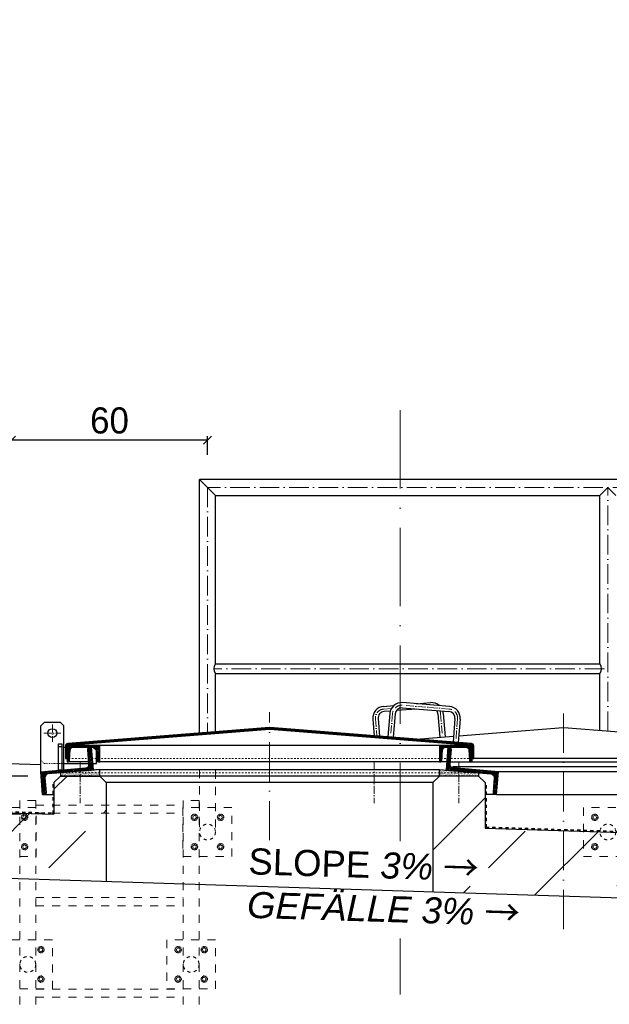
# Model space of a CAD drawing. Header units: millimetres. Extents: x -19424 to 109295, y -11926 to 8715.
# Tile 20 of 38: x -6319 to -4513, y 5700 to 8715. Entities that reach past the tile are written whole.
import ezdxf

# ---------------------------------------------------------------- set-up
doc = ezdxf.new("R2010")
doc.units = ezdxf.units.MM
doc.linetypes.add('ACAD_ISO10W100', pattern=[18, 12, -3, 0, -3])
doc.linetypes.add('JIS_02_1.0', pattern=[2, 1, -1])
doc.layers.add('Bemaßung', color=7, linetype='Continuous', lineweight=13)
doc.layers.add('Beschriftung', color=7, linetype='Continuous')
doc.styles.add('LBB3.5M1000', font='isocp.shx', dxfattribs={"height": 3.5})
doc.dimstyles.new('DIN', dxfattribs={"dimtxt": 2.5, "dimasz": 2.5, "dimexe": 1.25, "dimexo": 0.625, "dimtad": 1, "dimtih": 1, "dimdec": 4, "dimdsep": 46, "dimlunit": 6, "dimtxsty": 'Standard', "dimcen": 2.5, "dimadec": 0, "dimazin": 0, "dimtfac": 1, "dimtdec": 4, "dimtmove": 0, "dimatfit": 3, "dimfxl": 0, "dimtvp": 1, "dimtolj": 1, "dimtzin": 0, "dimarcsym": 0})

# ---------------------------------------------------------------- blocks, each defined once
blk = doc.blocks.new('_Oblique')
at = {"color": 0, "linetype": 'ByBlock', "lineweight": -2}
blk.add_line((-0.5, -0.5), (0.5, 0.5), dxfattribs=at)
blk = doc.blocks.new('*D237')
at = {"layer": 'Bemaßung', "color": 0, "lineweight": -2, "transparency": 16777216}
for p, q in [((-6874.3, 6398.6), (-6874.3, 6610.5)), ((-6293.7, 6398.6), (-6886.8, 6398.6)), ((-6874.3, 6281.5), (-6874.3, 6398.6)), ((-6313.7, 6281.5), (-6886.8, 6281.5))]:
    blk.add_line(p, q, dxfattribs=at)
at = {"layer": 'DEFPOINTS', "color": 0, "transparency": 16777216}
for p in [(-6193.7, 6398.6), (-6874.3, 6281.5), (-6213.7, 6281.5)]:
    blk.add_point(p, dxfattribs=at)
at = {"layer": 'Bemaßung', "color": 0, "lineweight": -2, "transparency": 16777216, "xscale": 25, "yscale": 25, "zscale": 25}
for p, rotation in [((-6874.3, 6398.6), 90), ((-6874.3, 6281.5), 270)]:
    blk.add_blockref('_Oblique', p, dxfattribs=dict(at, rotation=rotation))
at = {"layer": 'Bemaßung', "color": 0, "transparency": 16777216, "insert": (-6934.3, 6543.8), "char_height": 80, "attachment_point": 5, "rotation": 90}
blk.add_mtext('\\A1;10', dxfattribs=at)
blk = doc.blocks.new('*D155')
at = {"layer": 'Bemaßung', "color": 0, "lineweight": -2, "transparency": 16777216}
for p, q in [((-6343.7, 7382.4), (-6343.7, 7439.7)), ((-5743.7, 7427.2), (-6343.7, 7427.2)), ((-5743.7, 7382.4), (-5743.7, 7439.7))]:
    blk.add_line(p, q, dxfattribs=at)
at = {"layer": 'DEFPOINTS', "color": 0, "transparency": 16777216}
for p in [(-6343.7, 7427.2), (-6343.7, 7282.4), (-5743.7, 7282.4)]:
    blk.add_point(p, dxfattribs=at)
at = {"layer": 'Bemaßung', "color": 0, "lineweight": -2, "transparency": 16777216, "xscale": 25, "yscale": 25, "zscale": 25, "rotation": 180}
blk.add_blockref('_Oblique', (-6343.7, 7427.2), dxfattribs=at)
at = {"layer": 'Bemaßung', "color": 0, "lineweight": -2, "transparency": 16777216, "xscale": 25, "yscale": 25, "zscale": 25}
blk.add_blockref('_Oblique', (-5743.7, 7427.2), dxfattribs=at)
at = {"layer": 'Bemaßung', "color": 0, "transparency": 16777216, "insert": (-6043.7, 7487.2), "char_height": 80, "attachment_point": 5}
blk.add_mtext('\\A1;60', dxfattribs=at)

msp = doc.modelspace()

# ---------------------------------------------------------------- hatches: boundary and pattern name
h = msp.add_hatch()
h.set_pattern_fill('ANSI31', color=256)
h.set_pattern_definition([(45, (103962.9182, 60985.497), (-2.24506403, 2.24506403), [])])
edge = h.paths.add_edge_path()
edge.add_line((-4933.667, 6490.35), (-4933.667, 6452.656))
edge.add_line((-4933.667, 6452.656), (-4928.667, 6452.656))
edge.add_line((-4928.667, 6452.656), (-4928.667, 6490.732))
edge.add_arc((-4936.167, 6490.732), 7.5, 360, 445.426079)
edge.add_line((-4935.569, 6498.208), (-5553.069, 6547.608))
edge.add_arc((-5553.667, 6540.132), 7.5, 445.426079, 454.573921)
edge.add_line((-5554.265, 6547.608), (-6171.765, 6498.208))
edge.add_arc((-6171.167, 6490.732), 7.5, 454.573921, 540)
edge.add_line((-6178.667, 6490.732), (-6178.667, 6452.656))
edge.add_line((-6178.667, 6452.656), (-6173.667, 6452.656))
edge.add_line((-6173.667, 6452.656), (-6173.667, 6490.35))
edge.add_arc((-6171.167, 6490.35), 2.5, 454.610649, 540, ccw=False)
edge.add_line((-6171.368, 6492.842), (-5554.27, 6542.608))
edge.add_arc((-5553.667, 6535.132), 7.5, 445.389351, 454.610649, ccw=False)
edge.add_line((-5553.064, 6542.608), (-4935.966, 6492.842))
edge.add_arc((-4936.167, 6490.35), 2.5, 360, 445.389351, ccw=False)
at = {"lineweight": 13}
h = msp.add_hatch(dxfattribs=at)
h.set_pattern_fill('ANSI31', color=256, angle=-4.763642)
h.set_pattern_definition([(40.2363583, (105737.9266, 53216.8303), (-2.05086662, 2.42375146), [])])
edge = h.paths.add_edge_path()
edge.add_line((-6105.307, 6486.199), (-6099.826, 6486.656))
edge.add_line((-6099.826, 6486.656), (-6094.013, 6416.898))
edge.add_line((-6094.013, 6416.898), (-6231.536, 6405.438))
edge.add_arc((-6230.622, 6394.476), 11, 454.763642, 544.763642)
edge.add_line((-6241.584, 6393.562), (-6237.847, 6348.718))
edge.add_arc((-6243.328, 6348.261), 5.5, 274.763642, 364.763642, ccw=False)
edge.add_line((-6242.872, 6342.78), (-6248.353, 6342.323))
edge.add_line((-6248.353, 6342.323), (-6254.166, 6412.081))
edge.add_line((-6254.166, 6412.081), (-6116.642, 6423.542))
edge.add_arc((-6117.556, 6434.504), 11, 274.763642, 364.763642)
edge.add_line((-6106.594, 6435.417), (-6110.331, 6480.262))
edge.add_arc((-6104.85, 6480.718), 5.5, 454.763642, 544.763642, ccw=False)
h = msp.add_hatch(dxfattribs=at)
h.set_pattern_fill('ANSI31', color=256, angle=90)
h.set_pattern_definition([(135, (103119.7754, 60985.497), (-2.24506403, -2.24506403), [])])
edge = h.paths.add_edge_path()
edge.add_arc((-6091.667, 6478.156), 8.5, 363.62853, 450, ccw=False)
edge.add_line((-6083.184, 6478.694), (-6081.151, 6446.637))
edge.add_arc((-6076.91, 6446.906), 4.25, 183.62853, 270)
edge.add_line((-6076.91, 6442.656), (-6073.667, 6442.656))
edge.add_line((-6073.667, 6442.656), (-6073.667, 6490.106))
edge.add_arc((-6076.217, 6490.106), 2.55, 360, 450)
edge.add_line((-6076.217, 6492.656), (-6171.117, 6492.656))
edge.add_arc((-6171.117, 6490.106), 2.55, 450, 540)
edge.add_line((-6173.667, 6490.106), (-6173.667, 6442.656))
edge.add_line((-6173.667, 6442.656), (-6170.424, 6442.656))
edge.add_arc((-6170.424, 6446.906), 4.25, 270, 356.37147)
edge.add_line((-6166.183, 6446.637), (-6164.15, 6478.694))
edge.add_arc((-6155.667, 6478.156), 8.5, 450, 536.37147, ccw=False)
edge.add_line((-6155.667, 6486.656), (-6091.667, 6486.656))
h = msp.add_hatch(dxfattribs=at)
h.set_pattern_fill('ANSI31', color=256, angle=90)
h.set_pattern_definition([(135, (101979.7754, 60985.497), (-2.24506403, -2.24506403), [])])
edge = h.paths.add_edge_path()
edge.add_arc((-4951.667, 6478.156), 8.5, 363.62853, 450, ccw=False)
edge.add_line((-4943.184, 6478.694), (-4941.151, 6446.637))
edge.add_arc((-4936.91, 6446.906), 4.25, 183.62853, 270)
edge.add_line((-4936.91, 6442.656), (-4933.667, 6442.656))
edge.add_line((-4933.667, 6442.656), (-4933.667, 6490.106))
edge.add_arc((-4936.217, 6490.106), 2.55, 360, 450)
edge.add_line((-4936.217, 6492.656), (-5031.117, 6492.656))
edge.add_arc((-5031.117, 6490.106), 2.55, 450, 540)
edge.add_line((-5033.667, 6490.106), (-5033.667, 6442.656))
edge.add_line((-5033.667, 6442.656), (-5030.424, 6442.656))
edge.add_arc((-5030.424, 6446.906), 4.25, 270, 356.37147)
edge.add_line((-5026.183, 6446.637), (-5024.15, 6478.694))
edge.add_arc((-5015.667, 6478.156), 8.5, 450, 536.37147, ccw=False)
edge.add_line((-5015.667, 6486.656), (-4951.667, 6486.656))
h = msp.add_hatch(dxfattribs=at)
h.set_pattern_fill('ANSI31', color=256, angle=4.763642)
h.set_pattern_definition([(49.7636417, (96670.114, 68467.3484), (-2.42375146, 2.05086662), [])])
edge = h.paths.add_edge_path()
edge.add_line((-5002.028, 6486.199), (-5007.509, 6486.656))
edge.add_line((-5007.509, 6486.656), (-5013.322, 6416.898))
edge.add_line((-5013.322, 6416.898), (-4875.798, 6405.438))
edge.add_arc((-4876.712, 6394.476), 11, 355.236358, 445.236358, ccw=False)
edge.add_line((-4865.75, 6393.562), (-4869.487, 6348.718))
edge.add_arc((-4864.006, 6348.261), 5.5, 535.236358, 625.236358)
edge.add_line((-4864.463, 6342.78), (-4858.982, 6342.323))
edge.add_line((-4858.982, 6342.323), (-4853.168, 6412.081))
edge.add_line((-4853.168, 6412.081), (-4990.692, 6423.542))
edge.add_arc((-4989.778, 6434.504), 11, 175.236358, 265.236358, ccw=False)
edge.add_line((-5000.74, 6435.417), (-4997.003, 6480.262))
edge.add_arc((-5002.484, 6480.718), 5.5, 355.236358, 445.236358)
h = msp.add_hatch(dxfattribs=at)
h.set_pattern_fill('ANSI33', color=256, scale=50, style=0)
h.paths.add_polyline_path([(-7401.192, 6459.566), (-7391.196, 6469.562), (-7211.384, 6463.761), (-7201.192, 6453.569), (-7201.192, 6323.354), (-7190.859, 6313.02), (-6213.667, 6281.495), (-6213.667, 6378.593), (-6193.667, 6398.593), (-6073.667, 6398.593), (-6053.667, 6378.593), (-6053.667, 6076.229), (-7093.324, 6109.77), (-7093.646, 6099.775), (-7053.667, 6098.485), (-7053.667, 3079.77), (-5759.37, 3079.77), (-5759.37, 2924.77), (-5859.37, 2924.77), (-5859.37, 2914.77), (-5759.37, 2914.77), (-5759.37, 2629.77), (-5859.37, 2629.77), (-5859.37, 2619.77), (-9116.161, 2619.77), (-9116.161, 3058.804), (-7253.667, 3079.77), (-7253.667, 6104.937), (-7214.01, 6103.658), (-7213.688, 6113.653), (-7306.564, 6116.649), (-7305.274, 6156.628), (-7346.543, 6117.939), (-7391.52, 6119.39), (-7401.192, 6129.707)])
h.paths.add_polyline_path([(-2385.391, 2619.77), (-4447.37, 2619.77), (-4447.37, 2629.77), (-4547.37, 2629.77), (-4547.37, 2914.77), (-4447.37, 2914.77), (-4447.37, 2924.77), (-4547.37, 2924.77), (-4547.37, 3079.77), (-3253.667, 3079.77), (-3253.667, 5645.62), (-3158.667, 5645.62), (-3158.667, 5595.62), (-3148.667, 5595.62), (-3148.667, 5645.62), (-3053.667, 5645.62), (-3053.667, 3079.77), (-2385.391, 3072.247)])
h.paths.add_polyline_path([(-3253.667, 5813.92), (-3253.667, 5975.895), (-3213.687, 5974.605), (-3213.364, 5984.6), (-5053.667, 6043.968), (-5053.667, 6378.593), (-5033.667, 6398.593), (-4913.667, 6398.593), (-4893.667, 6378.593), (-4893.667, 6238.91), (-2913.339, 6172.024), (-2903.667, 6161.706), (-2903.667, 5984.611), (-2913.984, 5974.939), (-2958.961, 5976.39), (-2997.65, 6017.659), (-2998.94, 5977.68), (-3093.324, 5980.725), (-3093.646, 5970.732), (-3053.667, 5969.442), (-3053.667, 5813.92), (-3148.667, 5813.92), (-3148.667, 5863.92), (-3158.667, 5863.92), (-3158.667, 5813.92)])
h = msp.add_hatch()
h.set_pattern_fill('AR-SAND', color=256, scale=0.1)
h.set_pattern_definition([(37.5, (102681.1897, 60977.4342), (-0.16000313, 4.89413237), [0, -3.8608, 0, -4.318, 0, -4.1275]), (7.5, (102681.19, 60977.434), (4.49523283, 7.168251), [0, -2.0828, 0, -3.4798, 0, -1.3335]), (327.5, (102678.0655, 60977.4342), (7.9099237, 0.01437185), [0, -1.27, 0, -4.572, 0, -5.969]), (317.5, (102678.0655, 60977.434), (7.63556452, 2.22929323), [0, -0.635, 0, -2.9972, 0, -3.429])])
h.paths.add_polyline_path([(-6073.667, 6398.593), (-6193.667, 6398.593), (-6193.667, 6408.593), (-6073.667, 6418.593)])
h = msp.add_hatch()
h.set_pattern_fill('AR-SAND', color=256, scale=0.1)
h.set_pattern_definition([(37.5, (101521.1897, 60977.4342), (-0.16000313, 4.89413237), [0, -3.8608, 0, -4.318, 0, -4.1275]), (7.5, (101521.19, 60977.434), (4.49523283, 7.168251), [0, -2.0828, 0, -3.4798, 0, -1.3335]), (327.5, (101518.0655, 60977.4342), (7.9099237, 0.01437185), [0, -1.27, 0, -4.572, 0, -5.969]), (317.5, (101518.0655, 60977.434), (7.63556452, 2.22929323), [0, -0.635, 0, -2.9972, 0, -3.429])])
h.paths.add_polyline_path([(-4913.667, 6398.593), (-5033.667, 6398.593), (-5033.667, 6418.593), (-4913.667, 6408.593)])

# ---------------------------------------------------------------- linework, layer by layer
at = {"linetype": 'ACAD_ISO10W100', "lineweight": 18, "ltscale": 20}
for p, q in [((-5153.667, 6198.84), (-5153.667, 7563.042)), ((-5153.667, 5009.179), (-5153.667, 5901.424))]:
    msp.add_line(p, q, dxfattribs=at)
for p, q in [((-3960.717, 7306.571), (-5767.828, 7306.571)), ((-5767.828, 6530.523), (-5767.828, 7306.571)), ((-5719.528, 7258.271), (-5767.828, 7306.571)), ((-4517.926, 7282.421), (-4542.076, 7258.271)), ((-4493.776, 7258.271), (-4517.926, 7282.421)), ((-5719.528, 7258.271), (-4542.076, 7258.271)), ((-5719.528, 6742.371), (-5719.528, 7258.271)), ((-4542.076, 6742.371), (-4542.076, 7258.271)), ((-5719.528, 6742.371), (-4542.076, 6742.371)), ((-5719.528, 6712.471), (-4542.076, 6712.471)), ((-5719.528, 6534.387), (-5719.528, 6712.471)), ((-4542.076, 6538.729), (-4542.076, 6712.471)), ((-5204.369, 6611.945), (-5173.318, 6614.429)), ((-5103.667, 6603.95), (-5165.784, 6598.981)), ((-5103.667, 6603.95), (-5165.784, 6598.981)), ((-5147.783, 6607.479), (-5004.241, 6595.996)), ((-5147.783, 6607.479), (-5004.241, 6595.996)), ((-5002.965, 6611.945), (-5146.507, 6623.428)), ((-5103.667, 6620.001), (-5060.827, 6623.428)), ((-5221.434, 6574.465), (-5217.136, 6520.734)), ((-5183.966, 6597.526), (-5203.093, 6595.996)), ((-5183.966, 6597.526), (-5203.093, 6595.996)), ((-5185.263, 6590.414), (-5191.005, 6518.643)), ((-5169.314, 6589.138), (-5175.056, 6517.367)), ((-5038.02, 6589.138), (-5032.279, 6517.367)), ((-5022.071, 6590.414), (-5016.33, 6518.643)), ((-4985.9, 6574.465), (-4991.642, 6502.694)), ((-6253.667, 6552.656), (-6243.667, 6562.656)), ((-6253.667, 6412.123), (-6253.667, 6552.656)), ((-6193.667, 6562.656), (-6243.667, 6562.656)), ((-6193.667, 6562.656), (-6183.667, 6552.656)), ((-6183.667, 6417.956), (-6183.667, 6552.656)), ((-5237.383, 6573.189), (-5233.29, 6522.026)), ((-4969.951, 6573.189), (-4975.693, 6501.418)), ((-4974.044, 6522.026), (-4654.265, 6547.608)), ((-4653.069, 6547.608), (-4035.569, 6498.208)), ((-6189.667, 6487.656), (-6199.667, 6487.656)), ((-6183.667, 6486.656), (-6178.667, 6486.656)), ((-5031.117, 6492.656), (-6076.217, 6492.656)), ((-6253.667, 6432.863), (-7391.196, 6469.562)), ((-6107.197, 6442.656), (-6173.667, 6442.656)), ((-5011.175, 6442.656), (-6083.352, 6442.656)), ((-5000.137, 6442.656), (-4033.667, 6442.656)), ((-4992.124, 6427.996), (-4045.05, 6427.996)), ((-4028.667, 6452.656), (-4928.667, 6452.656)), ((-6193.667, 6398.593), (-6213.667, 6378.593)), ((-4913.667, 6398.593), (-6193.667, 6398.593)), ((-6073.667, 6398.593), (-6053.667, 6378.593)), ((-5033.667, 6398.593), (-5053.667, 6378.593)), ((-4913.667, 6398.593), (-4893.667, 6378.593)), ((-3953.168, 6412.081), (-4853.168, 6412.081)), ((-6213.667, 6378.593), (-6213.667, 6281.495)), ((-6053.667, 6378.593), (-6053.667, 6076.229)), ((-5053.667, 6378.593), (-6053.667, 6378.593)), ((-5053.667, 6378.593), (-5053.667, 6043.968)), ((-4893.667, 6378.593), (-4893.667, 6238.91)), ((-6248.353, 6342.323), (-6213.667, 6342.323)), ((-4858.982, 6342.323), (-4893.667, 6342.323)), ((-4858.982, 6342.323), (-3958.982, 6342.323)), ((-7190.859, 6313.02), (-6213.667, 6281.495)), ((-4893.667, 6238.91), (-3007.296, 6178.053)), ((-7093.324, 6109.77), (-3213.364, 5984.597))]:
    msp.add_line(p, q)
at = {"linetype": 'ACAD_ISO10W100', "lineweight": 18, "ltscale": 5}
for p, q in [((-3992.146, 7282.421), (-5743.678, 7282.421)), ((-5743.678, 7282.421), (-5743.678, 6532.455)), ((-4517.926, 6536.797), (-4517.926, 7282.421)), ((-4528.567, 6727.421), (-5724.711, 6727.421))]:
    msp.add_line(p, q, dxfattribs=at)
at = {"linetype": 'ACAD_ISO10W100', "lineweight": 18, "ltscale": 2}
for p, q in [((-5203.731, 6603.971), (-5180.382, 6605.838)), ((-5003.603, 6603.971), (-5147.145, 6615.454)), ((-5229.409, 6573.827), (-5225.213, 6521.38)), ((-5177.289, 6589.776), (-5183.03, 6518.005)), ((-5030.046, 6589.776), (-5024.304, 6518.005)), ((-4977.925, 6573.827), (-4983.667, 6502.056)), ((-6218.667, 6556.549), (-6218.667, 6503.764)), ((-6245.06, 6530.156), (-6192.275, 6530.156)), ((-6133.667, 6440.531), (-6133.667, 6315.646)), ((-5233.667, 6440.531), (-5233.667, 6315.646)), ((-4973.667, 6440.531), (-4973.667, 6315.646))]:
    msp.add_line(p, q, dxfattribs=at)
at = {"linetype": 'ACAD_ISO10W100', "lineweight": 18, "ltscale": 10}
for p, q in [((-5553.667, 6202.064), (-5553.667, 6594.593)), ((-4653.667, 5929.92), (-4653.667, 6591.37))]:
    msp.add_line(p, q, dxfattribs=at)
at = {"linetype": 'JIS_02_1.0', "lineweight": 18, "ltscale": 2.5}
for p, q in [((-6178.667, 6486.656), (-6155.667, 6486.656)), ((-6095.659, 6436.656), (-6106.697, 6436.656))]:
    msp.add_line(p, q, dxfattribs=at)
at = {"linetype": 'JIS_02_1.0', "lineweight": 18, "ltscale": 5}
for p, q in [((-4933.667, 6452.656), (-6173.667, 6452.656)), ((-4913.667, 6408.593), (-6193.667, 6408.593))]:
    msp.add_line(p, q, dxfattribs=at)
at = {"linetype": 'JIS_02_1.0', "lineweight": 9, "ltscale": 25}
for p, q in [((-5767.828, 6417.19), (-5767.828, 6227.244)), ((-5719.528, 6415.631), (-5719.528, 6227.244)), ((-6317.828, 6324.02), (-6317.828, 3679.772)), ((-6269.528, 6324.02), (-6317.828, 6324.02)), ((-6269.528, 6324.02), (-6269.528, 3679.772)), ((-6269.528, 6309.661), (-5817.828, 6309.661)), ((-5817.828, 6324.02), (-5817.828, 3679.772)), ((-5769.528, 6324.02), (-5817.828, 6324.02)), ((-5769.528, 6324.02), (-5769.528, 3679.772)), ((-6269.528, 6284.661), (-5817.828, 6284.661)), ((-6269.528, 6026.437), (-5817.828, 6026.437)), ((-6269.528, 6001.437), (-5817.828, 6001.437)), ((-6269.528, 5746.437), (-5817.828, 5746.437)), ((-6269.528, 5721.437), (-5817.828, 5721.437))]:
    msp.add_line(p, q, dxfattribs=at)
at = {"linetype": 'JIS_02_1.0', "lineweight": 50, "ltscale": 10}
for p, q in [((-6215.667, 6283.561), (-6215.667, 6376.654)), ((-4891.667, 6240.847), (-4891.667, 6376.654)), ((-7190.86, 6315.022), (-6215.667, 6283.561)), ((-4891.667, 6240.847), (-2888.222, 6176.215))]:
    msp.add_line(p, q, dxfattribs=at)
at = {"linetype": 'JIS_02_1.0', "lineweight": 18, "ltscale": 2.5}
msp.add_lwpolyline([(-6183.667, 6480.663), (-6183.667, 6480.663), (-6183.667, 6552.656), (-6193.667, 6562.656), (-6243.667, 6562.656), (-6253.667, 6552.656), (-6253.667, 6446.656), (-6243.667, 6436.656), (-6183.667, 6436.656)], dxfattribs=at)
for points in [[(-4933.667, 6490.35), (-4933.667, 6452.656), (-4928.667, 6452.656), (-4928.667, 6490.732, 0.39102055), (-4935.569, 6498.208), (-5553.069, 6547.608, 0.0399362), (-5554.265, 6547.608), (-6171.765, 6498.208, 0.39102055), (-6178.667, 6490.732), (-6178.667, 6452.656), (-6173.667, 6452.656), (-6173.667, 6490.35, -0.3908358), (-6171.368, 6492.842), (-5554.27, 6542.608, -0.04025723), (-5553.064, 6542.608), (-4935.966, 6492.842, -0.3908358)], [(-6105.307, 6486.199), (-6099.826, 6486.656), (-6094.013, 6416.898), (-6231.536, 6405.438, 0.41421356), (-6241.584, 6393.562), (-6237.847, 6348.718, -0.41421356), (-6242.872, 6342.78), (-6248.353, 6342.323), (-6254.166, 6412.081), (-6116.642, 6423.542, 0.41421356), (-6106.594, 6435.417), (-6110.331, 6480.262, -0.41421356)], [(-6091.667, 6486.656, -0.39578402), (-6083.184, 6478.694), (-6081.151, 6446.637, 0.39578402), (-6076.91, 6442.656), (-6073.667, 6442.656), (-6073.667, 6490.106, 0.41421356), (-6076.217, 6492.656), (-6171.117, 6492.656, 0.41421356), (-6173.667, 6490.106), (-6173.667, 6442.656), (-6170.424, 6442.656, 0.39578402), (-6166.183, 6446.637), (-6164.15, 6478.694, -0.39578402), (-6155.667, 6486.656)], [(-4951.667, 6486.656, -0.39578402), (-4943.184, 6478.694), (-4941.151, 6446.637, 0.39578402), (-4936.91, 6442.656), (-4933.667, 6442.656), (-4933.667, 6490.106, 0.41421356), (-4936.217, 6492.656), (-5031.117, 6492.656, 0.41421356), (-5033.667, 6490.106), (-5033.667, 6442.656), (-5030.424, 6442.656, 0.39578402), (-5026.183, 6446.637), (-5024.15, 6478.694, -0.39578402), (-5015.667, 6486.656)], [(-5002.028, 6486.199), (-5007.509, 6486.656), (-5013.322, 6416.898), (-4875.798, 6405.438, -0.41421356), (-4865.75, 6393.562), (-4869.487, 6348.718, 0.41421356), (-4864.463, 6342.78), (-4858.982, 6342.323), (-4853.168, 6412.081), (-4990.692, 6423.542, -0.41421356), (-5000.74, 6435.417), (-4997.003, 6480.262, 0.41421356)]]:
    msp.add_lwpolyline(points, format="xyb", close=True)
for points in [[(-5103.667, 6511.656), (-4990.198, 6520.734)], [(-6083.352, 6476.537), (-6094.496, 6486.656), (-6155.667, 6486.656)], [(-6095.659, 6436.656), (-6083.352, 6436.656), (-6083.352, 6476.537)], [(-6183.667, 6436.656), (-6106.697, 6436.656)]]:
    msp.add_lwpolyline(points)
for points in [[(-6189.667, 6417.456), (-6199.667, 6416.623), (-6199.667, 6497.656), (-6189.667, 6497.656)], [(-6193.667, 6398.593), (-6073.667, 6398.593), (-6073.667, 6418.593), (-6193.667, 6408.593)], [(-5033.667, 6398.593), (-6073.667, 6398.593), (-6073.667, 6418.593), (-5033.667, 6418.593)], [(-4913.667, 6398.593), (-5033.667, 6398.593), (-5033.667, 6418.593), (-4913.667, 6408.593)]]:
    msp.add_lwpolyline(points, close=True)
at = {"color": 253, "linetype": 'JIS_02_1.0', "lineweight": 9, "ltscale": 25}
for points in [[(-6418.678, 6152.244), (-6268.678, 6152.244), (-6268.678, 6302.244), (-6418.678, 6302.244)], [(-5818.678, 6152.244), (-5668.678, 6152.244), (-5668.678, 6302.244), (-5818.678, 6302.244)], [(-4592.926, 6152.244), (-4442.926, 6152.244), (-4442.926, 6302.244), (-4592.926, 6302.244)], [(-6368.678, 5746.852), (-6218.678, 5746.852), (-6218.678, 5896.852), (-6368.678, 5896.852)], [(-5868.678, 5746.852), (-5718.678, 5746.852), (-5718.678, 5896.852), (-5868.678, 5896.852)]]:
    msp.add_lwpolyline(points, close=True, dxfattribs=at)
at = {"color": 253, "linetype": 'JIS_02_1.0', "lineweight": 9, "ltscale": 2}
for points in [[(-6312.915, 6272.244), (-6308.128, 6279.951), (-6299.059, 6280.244), (-6294.44, 6272.244), (-6299.228, 6264.536), (-6308.297, 6264.244)], [(-5774.44, 6272.244), (-5779.228, 6279.951), (-5788.297, 6280.244), (-5792.915, 6272.244), (-5788.128, 6264.536), (-5779.059, 6264.244)], [(-5712.915, 6272.244), (-5708.128, 6279.951), (-5699.059, 6280.244), (-5694.44, 6272.244), (-5699.228, 6264.536), (-5708.297, 6264.244)], [(-4548.689, 6272.244), (-4553.476, 6279.951), (-4562.545, 6280.244), (-4567.164, 6272.244), (-4562.376, 6264.536), (-4553.308, 6264.244)], [(-6312.915, 6182.244), (-6308.128, 6174.536), (-6299.059, 6174.244), (-6294.44, 6182.244), (-6299.228, 6189.951), (-6308.297, 6190.244)], [(-5774.44, 6182.244), (-5779.228, 6174.536), (-5788.297, 6174.244), (-5792.915, 6182.244), (-5788.128, 6189.951), (-5779.059, 6190.244)], [(-5712.915, 6182.244), (-5708.128, 6174.536), (-5699.059, 6174.244), (-5694.44, 6182.244), (-5699.228, 6189.951), (-5708.297, 6190.244)], [(-4548.689, 6182.244), (-4553.476, 6174.536), (-4562.545, 6174.244), (-4567.164, 6182.244), (-4562.376, 6189.951), (-4553.308, 6190.244)], [(-6262.915, 5866.852), (-6258.128, 5874.56), (-6249.059, 5874.852), (-6244.44, 5866.852), (-6249.228, 5859.144), (-6258.297, 5858.852)], [(-5824.44, 5866.852), (-5829.228, 5874.56), (-5838.297, 5874.852), (-5842.915, 5866.852), (-5838.128, 5859.144), (-5829.059, 5858.852)], [(-5762.915, 5866.852), (-5758.128, 5874.56), (-5749.059, 5874.852), (-5744.44, 5866.852), (-5749.228, 5859.144), (-5758.297, 5858.852)], [(-6262.915, 5776.852), (-6258.128, 5769.144), (-6249.059, 5768.852), (-6244.44, 5776.852), (-6249.228, 5784.56), (-6258.297, 5784.852)], [(-5824.44, 5776.852), (-5829.228, 5769.144), (-5838.297, 5768.852), (-5842.915, 5776.852), (-5838.128, 5784.56), (-5829.059, 5784.852)], [(-5762.915, 5776.852), (-5758.128, 5769.144), (-5749.059, 5768.852), (-5744.44, 5776.852), (-5749.228, 5784.56), (-5758.297, 5784.852)]]:
    msp.add_lwpolyline(points, close=True, dxfattribs=at)
msp.add_circle((-6218.667, 6530.156), 13.5)
for centre, radius in [((-6303.678, 6272.244), 10), ((-6303.678, 6272.244), 5.25), ((-5783.678, 6272.244), 10), ((-5783.678, 6272.244), 5.25), ((-5703.678, 6272.244), 10), ((-5703.678, 6272.244), 5.25), ((-4557.926, 6272.244), 10), ((-4557.926, 6272.244), 5.25), ((-6303.678, 6182.244), 10), ((-6303.678, 6182.244), 5.25), ((-5783.678, 6182.244), 10), ((-5783.678, 6182.244), 5.25), ((-5703.678, 6182.244), 10), ((-5703.678, 6182.244), 5.25), ((-4557.926, 6182.244), 10), ((-4557.926, 6182.244), 5.25), ((-6253.678, 5866.852), 10), ((-6253.678, 5866.852), 5.25), ((-5833.678, 5866.852), 10), ((-5833.678, 5866.852), 5.25), ((-5753.678, 5866.852), 10), ((-5753.678, 5866.852), 5.25), ((-6253.678, 5776.852), 10), ((-6253.678, 5776.852), 5.25), ((-5833.678, 5776.852), 10), ((-5833.678, 5776.852), 5.25), ((-5753.678, 5776.852), 10), ((-5753.678, 5776.852), 5.25)]:
    msp.add_circle(centre, radius, dxfattribs=at)
at = {"color": 253, "linetype": 'JIS_02_1.0', "lineweight": 9, "ltscale": 10}
for centre in [(-5743.678, 6227.244), (-4517.926, 6227.244), (-6293.678, 5821.852), (-5793.678, 5821.852)]:
    msp.add_circle(centre, 24.15, dxfattribs=at)
for centre, radius, start, end in [((-5700.561, 6727.421), 24.15, 141.75338, 218.24662), ((-4561.043, 6727.421), 24.15, 321.75338, 38.24662), ((-5201.498, 6576.06), 36, 94.573921, 184.573921), ((-5149.378, 6587.543), 36, 85.426079, 175.426079), ((-5149.378, 6587.543), 20, 85.426079, 175.426079), ((-5168.317, 6589.058), 20, 85.426079, 87.160295), ((-5057.957, 6587.543), 36, 48.317054, 94.573921), ((-5039.017, 6589.058), 20, 92.839705, 94.573921), ((-5005.836, 6576.06), 36, 355.426079, 85.426079), ((-5201.498, 6576.06), 20, 94.573921, 184.573921), ((-5057.957, 6587.543), 20, 4.573921, 34.881675), ((-5057.957, 6587.543), 36, 4.573921, 16.09972), ((-5005.836, 6576.06), 20, 355.426079, 85.426079), ((-4653.667, 6540.132), 7.5, 85.426079, 94.573921), ((-4653.667, 6535.132), 7.5, 85.389351, 94.610649)]:
    msp.add_arc(centre, radius, start, end)
at = {"linetype": 'ACAD_ISO10W100', "lineweight": 18, "ltscale": 2}
for centre, start, end in [((-5201.498, 6576.06), 94.573921, 184.573921), ((-5149.378, 6587.543), 85.426079, 175.426079), ((-5005.836, 6576.06), 355.426079, 85.426079), ((-5057.957, 6587.543), 4.573921, 22.421179)]:
    msp.add_arc(centre, 28, start, end, dxfattribs=at)

# ---------------------------------------------------------------- texts
at = {"layer": 'Beschriftung', "insert": (-18332.719, 8640.082), "char_height": 150, "width": 1682.94636, "attachment_point": 1, "style": 'LBB3.5M1000', "bg_fill": 2}
msp.add_mtext('\\pi387.94;{\\fArial|b1|i0|c0|p34;SECTION\\L\\P\\pi383.65;\\fArial|b1|i1|c0|p34;\\lSCHNITT}', dxfattribs=at)
at = {"layer": 'Beschriftung', "insert": (-5616.804, 6177.919), "char_height": 80, "width": 846.96856, "attachment_point": 1, "rotation": 358.255269, "style": 'LBB3.5M1000'}
msp.add_mtext('{\\fArial|b0|i0|c0|p34;SLOPE \\fArial|b0|i1|c0|p34;3% \\fSimSun|b1|i0|c134|p2;→\\fArial|b0|i0|c0|p34;\\P\\fArial|b0|i1|c0|p34;GEFÄLLE 3% \\fSimSun|b1|i0|c134|p2;→}', dxfattribs=at)

# ---------------------------------------------------------------- dimensions: what is measured, and where the dimension line sits
at = {"layer": 'Bemaßung'}
dim = msp.add_linear_dim(base=(-6343.678, 7427.236), p1=(-5743.678, 7282.421), p2=(-6343.678, 7282.421), text='60', dimstyle='DIN', override={"dimscale": 10, "dimtxt": 8, "dimexo": 10, "dimgap": 2, "dimdec": 2, "dimblk1": 'Oblique', "dimblk2": 'Oblique', "dimsah": 1, "dimtdec": 2, "dimtmove": 2}, dxfattribs=at)
dim.commit()
dim.dimension.update_dxf_attribs({"geometry": '*D155', "text_midpoint": (-6043.678, 7487.236)})
dim = msp.add_linear_dim(base=(-6874.284, 6281.495), p1=(-6193.667, 6398.593), p2=(-6213.667, 6281.495), angle=90, text='10', dimstyle='DIN', override={"dimscale": 10, "dimtxt": 8, "dimexo": 10, "dimgap": 2, "dimdec": 2, "dimblk1": 'Oblique', "dimblk2": 'Oblique', "dimsah": 1, "dimtdec": 2}, dxfattribs=at)
dim.commit()
dim.dimension.update_dxf_attribs({"geometry": '*D237', "text_midpoint": (-6874.284, 6543.829), "dimtype": 160})

# ---------------------------------------------------------------- next in the draw order: texts
at = {"layer": 'Beschriftung', "insert": (-8657.725, 8640.082), "char_height": 150, "width": 1682.94636, "attachment_point": 1, "style": 'LBB3.5M1000', "bg_fill": 2}
msp.add_mtext('\\pi387.94;{\\fArial|b1|i0|c0|p34;SECTION\\L\\P\\pi383.65;\\fArial|b1|i1|c0|p34;\\lSCHNITT}', dxfattribs=at)

doc.saveas('drawing.dxf')
